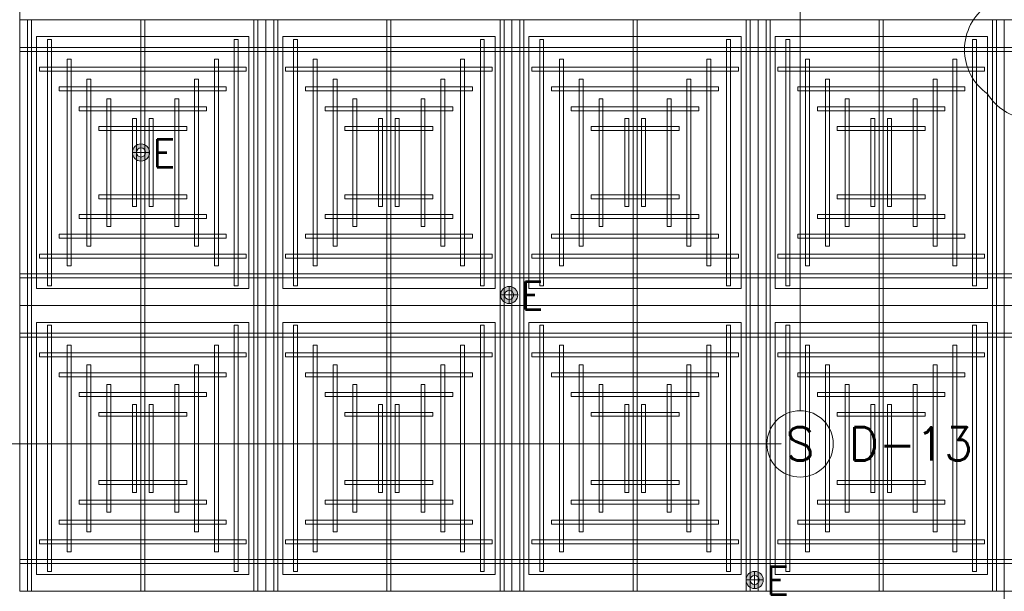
# Model space of a CAD drawing. Header units: millimetres. Extents: x 149250 to 222845, y -30669 to 18303.
# Tile 5 of 36: x 155532 to 159982, y 3344 to 5926. Entities that reach past the tile are written whole.
import ezdxf
from ezdxf.enums import TextEntityAlignment as Align

# ---------------------------------------------------------------- set-up
doc = ezdxf.new("R2010")
doc.units = ezdxf.units.MM
doc.header["$MEASUREMENT"] = 0
doc.linetypes.add('DASHED', pattern=[19.05, 12.7, -6.35])
doc.linetypes.add('HIDDENX2', pattern=[0.75, 0.5, -0.25])
doc.layers.get('0').update_dxf_attribs({"lineweight": 5})
for name, color, linetype, lineweight in [('E Celing Lighting', 5, 'DASHED', 5), ('IRISH HOUSE_FF46_HYD AIRPORT_HVAC DUCTING LAYOUT 3$0$Ceiling', 14, 'Continuous', 9), ('Lighting (Ceiling)', 160, 'Continuous', 15), ('M-MEP-GEN', 7, 'Continuous', 5)]:
    doc.layers.add(name, color=color, linetype=linetype, lineweight=lineweight)
doc.layers.add('IRISH HOUSE_FF46_HYD AIRPORT_HVAC DUCTING LAYOUT 3$0$RCP LAYOUT', color=9, linetype='Continuous', true_color=0x808080)
for name, color, linetype, lineweight, true_color in [('M-MEP-ELFA-CABLE', 1, 'HIDDENX2', 20, 0xff0000), ('M-MEP-ELFA-DETECTOR', 7, 'Continuous', 20, 0xa50000), ('M-MEP-ELPR-EQUIP', 6, 'Continuous', 20, 0xff00ff)]:
    doc.layers.add(name, color=color, linetype=linetype, lineweight=lineweight, true_color=true_color)
doc.styles.get("Standard").update_dxf_attribs({"font": 'romans.shx'})

# ---------------------------------------------------------------- blocks, each defined once
blk = doc.blocks.new('IRISH HOUSE_FF46_HYD AIRPORT_HVAC DUCTING LAYOUT 3$0$IRISH HOUSE-RCP LAYOUT')
at = {"color": 8, "lineweight": 0, "ltscale": 0.25, "true_color": 0x808080}
for p, q in [((5185.4, 3209.1), (5185.4, -3245.4)), ((5185.4, -3245.4), (10746.8, -3245.4)), ((5185.4, -4536.3), (5185.4, -3245.4)), ((5185.4, -3245.4), (6297.7, -3245.4)), ((7409.9, -3245.4), (6297.7, -3245.4)), ((6297.7, -3245.4), (6297.7, -4536.3)), ((6297.7, -3245.4), (6297.7, -4536.3)), ((7409.9, -4536.3), (7409.9, -3245.4)), ((7409.9, -4536.3), (7409.9, -3245.4)), ((7409.9, -3245.4), (8522.2, -3245.4)), ((8522.2, -3245.4), (8522.2, -4536.3)), ((9634.5, -3245.4), (8522.2, -3245.4)), ((8522.2, -3245.4), (8522.2, -4536.3)), ((9634.5, -4536.3), (9634.5, -3245.4)), ((9634.5, -4536.3), (9634.5, -3245.4)), ((5261.6, -4460.1), (5261.6, -3321.6)), ((5261.6, -3321.6), (6221.5, -3321.6)), ((6221.5, -3321.6), (6221.5, -4460.1)), ((7333.7, -3321.6), (6373.9, -3321.6)), ((6373.9, -3321.6), (6373.9, -4460.1)), ((7333.7, -4460.1), (7333.7, -3321.6)), ((7486.1, -4460.1), (7486.1, -3321.6)), ((7486.1, -3321.6), (8446, -3321.6)), ((8446, -3321.6), (8446, -4460.1)), ((9558.3, -3321.6), (8598.4, -3321.6)), ((8598.4, -3321.6), (8598.4, -4460.1)), ((9558.3, -4460.1), (9558.3, -3321.6)), ((6221.5, -4460.1), (5261.6, -4460.1)), ((6373.9, -4460.1), (7333.7, -4460.1)), ((8446, -4460.1), (7486.1, -4460.1)), ((8598.4, -4460.1), (9558.3, -4460.1)), ((6297.7, -4536.3), (5185.4, -4536.3)), ((6297.7, -4536.3), (5185.4, -4536.3)), ((5185.4, -4536.3), (5185.4, -5827.2)), ((6297.7, -4536.3), (7409.9, -4536.3)), ((6297.7, -4536.3), (7409.9, -4536.3)), ((6297.7, -5827.2), (6297.7, -4536.3)), ((6297.7, -5827.2), (6297.7, -4536.3)), ((7409.9, -4536.3), (7409.9, -5827.2)), ((8522.2, -4536.3), (7409.9, -4536.3)), ((8522.2, -4536.3), (7409.9, -4536.3)), ((7409.9, -4536.3), (7409.9, -5827.2)), ((8522.2, -5827.2), (8522.2, -4536.3)), ((8522.2, -4536.3), (9634.5, -4536.3)), ((8522.2, -4536.3), (9634.5, -4536.3)), ((8522.2, -5827.2), (8522.2, -4536.3)), ((9634.5, -4536.3), (9634.5, -5827.2)), ((10746.8, -4536.3), (9634.5, -4536.3)), ((10746.8, -4536.3), (9634.5, -4536.3)), ((9634.5, -4536.3), (9634.5, -5827.2)), ((6221.5, -4612.5), (5261.6, -4612.5)), ((5261.6, -4612.5), (5261.6, -5751)), ((6221.5, -5751), (6221.5, -4612.5)), ((6373.9, -4612.5), (7333.7, -4612.5)), ((6373.9, -5751), (6373.9, -4612.5)), ((7333.7, -4612.5), (7333.7, -5751)), ((8446, -4612.5), (7486.1, -4612.5)), ((7486.1, -4612.5), (7486.1, -5751)), ((8446, -5751), (8446, -4612.5)), ((8598.4, -4612.5), (9558.3, -4612.5)), ((8598.4, -5751), (8598.4, -4612.5)), ((9558.3, -4612.5), (9558.3, -5751)), ((5261.6, -5751), (6221.5, -5751)), ((7333.7, -5751), (6373.9, -5751)), ((7486.1, -5751), (8446, -5751)), ((9558.3, -5751), (8598.4, -5751)), ((5185.4, -5827.2), (6297.7, -5827.2)), ((7409.9, -5827.2), (6297.7, -5827.2)), ((7409.9, -5827.2), (8522.2, -5827.2)), ((9634.5, -5827.2), (8522.2, -5827.2)), ((9634.5, -7118.1), (9634.5, -5827.2)), ((9634.5, -5827.2), (10746.8, -5827.2)), ((9634.5, -5827.2), (10746.8, -5827.2))]:
    blk.add_line(p, q, dxfattribs=at)
at = {"layer": 'IRISH HOUSE_FF46_HYD AIRPORT_HVAC DUCTING LAYOUT 3$0$Ceiling', "color": 8, "lineweight": 0, "ltscale": 0.25, "true_color": 0x808080}
for p, q in [((5239, -3245.4), (5221.1, -3245.4)), ((5221.1, -3245.4), (5221.1, -4536.3)), ((5239, -4536.3), (5239, -3245.4)), ((5732.6, -4536.3), (5732.6, -3245.4)), ((5732.6, -3245.4), (5750.5, -3245.4)), ((5750.5, -3245.4), (5750.5, -4536.3)), ((6244, -4536.3), (6244, -3245.4)), ((6244, -3245.4), (6261.9, -3245.4)), ((6261.9, -3245.4), (6261.9, -4536.3)), ((6351.3, -3245.4), (6333.4, -3245.4)), ((6333.4, -3245.4), (6333.4, -4536.3)), ((6351.3, -4536.3), (6351.3, -3245.4)), ((6862.7, -3245.4), (6844.9, -3245.4)), ((6844.9, -3245.4), (6844.9, -4536.3)), ((6862.7, -4536.3), (6862.7, -3245.4)), ((7356.3, -4536.3), (7356.3, -3245.4)), ((7356.3, -3245.4), (7374.2, -3245.4)), ((7374.2, -3245.4), (7374.2, -4536.3)), ((7463.6, -3245.4), (7445.7, -3245.4)), ((7445.7, -3245.4), (7445.7, -4536.3)), ((7463.6, -4536.3), (7463.6, -3245.4)), ((7957.1, -4536.3), (7957.1, -3245.4)), ((7957.1, -3245.4), (7975, -3245.4)), ((7975, -3245.4), (7975, -4536.3)), ((8468.6, -4536.3), (8468.6, -3245.4)), ((8468.6, -3245.4), (8486.5, -3245.4)), ((8486.5, -3245.4), (8486.5, -4536.3)), ((8575.8, -3245.4), (8558, -3245.4)), ((8558, -3245.4), (8558, -4536.3)), ((8575.8, -4536.3), (8575.8, -3245.4)), ((9087.3, -3245.4), (9069.4, -3245.4)), ((9069.4, -3245.4), (9069.4, -4536.3)), ((9087.3, -4536.3), (9087.3, -3245.4)), ((9580.9, -4536.3), (9580.9, -3245.4)), ((9580.9, -3245.4), (9598.8, -3245.4)), ((9598.8, -3245.4), (9598.8, -4536.3)), ((5310.5, -4447), (5310.5, -3334.8)), ((5310.5, -3334.8), (5328.4, -3334.8)), ((5328.4, -3334.8), (5328.4, -4447)), ((6154.7, -4447), (6154.7, -3334.8)), ((6154.7, -3334.8), (6172.6, -3334.8)), ((6172.6, -3334.8), (6172.6, -4447)), ((6440.6, -3334.8), (6422.8, -3334.8)), ((6422.8, -3334.8), (6422.8, -4447)), ((6440.6, -4447), (6440.6, -3334.8)), ((7284.8, -3334.8), (7267, -3334.8)), ((7267, -3334.8), (7267, -4447)), ((7284.8, -4447), (7284.8, -3334.8)), ((7535, -4447), (7535, -3334.8)), ((7535, -3334.8), (7552.9, -3334.8)), ((7552.9, -3334.8), (7552.9, -4447)), ((8379.2, -4447), (8379.2, -3334.8)), ((8379.2, -3334.8), (8397.1, -3334.8)), ((8397.1, -3334.8), (8397.1, -4447)), ((8665.2, -3334.8), (8647.3, -3334.8)), ((8647.3, -3334.8), (8647.3, -4447)), ((8665.2, -4447), (8665.2, -3334.8)), ((9509.4, -3334.8), (9491.5, -3334.8)), ((9491.5, -3334.8), (9491.5, -4447)), ((9509.4, -4447), (9509.4, -3334.8)), ((6297.7, -3370.5), (5185.4, -3370.5)), ((5185.4, -3370.5), (5185.4, -3388.4)), ((6297.7, -3388.4), (6297.7, -3370.5)), ((6297.7, -3370.5), (7409.9, -3370.5)), ((6297.7, -3388.4), (6297.7, -3370.5)), ((7409.9, -3370.5), (7409.9, -3388.4)), ((8522.2, -3370.5), (7409.9, -3370.5)), ((7409.9, -3370.5), (7409.9, -3388.4)), ((8522.2, -3388.4), (8522.2, -3370.5)), ((8522.2, -3388.4), (8522.2, -3370.5)), ((8522.2, -3370.5), (9634.5, -3370.5)), ((9634.5, -3370.5), (9634.5, -3388.4)), ((10746.8, -3370.5), (9634.5, -3370.5)), ((9634.5, -3370.5), (9634.5, -3388.4)), ((5185.4, -3388.4), (6297.7, -3388.4)), ((5399.9, -4357.6), (5399.9, -3424.1)), ((5399.9, -3424.1), (5417.7, -3424.1)), ((5417.7, -3424.1), (5417.7, -4357.6)), ((6065.3, -4357.6), (6065.3, -3424.1)), ((6065.3, -3424.1), (6083.2, -3424.1)), ((6083.2, -3424.1), (6083.2, -4357.6)), ((7409.9, -3388.4), (6297.7, -3388.4)), ((6530, -3424.1), (6512.1, -3424.1)), ((6512.1, -3424.1), (6512.1, -4357.6)), ((6530, -4357.6), (6530, -3424.1)), ((7195.5, -3424.1), (7177.6, -3424.1)), ((7177.6, -3424.1), (7177.6, -4357.6)), ((7195.5, -4357.6), (7195.5, -3424.1)), ((7409.9, -3388.4), (8522.2, -3388.4)), ((7624.4, -4357.6), (7624.4, -3424.1)), ((7624.4, -3424.1), (7642.3, -3424.1)), ((7642.3, -3424.1), (7642.3, -4357.6)), ((8289.9, -4357.6), (8289.9, -3424.1)), ((8289.9, -3424.1), (8307.7, -3424.1)), ((8307.7, -3424.1), (8307.7, -4357.6)), ((9634.5, -3388.4), (8522.2, -3388.4)), ((8754.6, -3424.1), (8736.7, -3424.1)), ((8736.7, -3424.1), (8736.7, -4357.6)), ((8754.6, -4357.6), (8754.6, -3424.1)), ((9420, -3424.1), (9402.2, -3424.1)), ((9402.2, -3424.1), (9402.2, -4357.6)), ((9420, -4357.6), (9420, -3424.1)), ((9634.5, -3388.4), (10746.8, -3388.4)), ((5274.7, -3459.9), (5274.7, -3477.8)), ((6208.2, -3459.9), (5274.7, -3459.9)), ((6208.2, -3477.8), (6208.2, -3459.9)), ((6387.1, -3477.8), (6387.1, -3459.9)), ((6387.1, -3459.9), (7320.6, -3459.9)), ((7320.6, -3459.9), (7320.6, -3477.8)), ((7499.3, -3459.9), (7499.3, -3477.8)), ((8432.8, -3459.9), (7499.3, -3459.9)), ((8432.8, -3477.8), (8432.8, -3459.9)), ((8611.7, -3477.8), (8611.7, -3459.9)), ((8611.7, -3459.9), (9545.1, -3459.9)), ((9545.1, -3459.9), (9545.1, -3477.8)), ((5274.7, -3477.8), (6208.2, -3477.8)), ((5489.2, -4268.2), (5489.2, -3513.5)), ((5489.2, -3513.5), (5507.1, -3513.5)), ((5507.1, -3513.5), (5507.1, -4268.2)), ((5976, -4268.2), (5976, -3513.5)), ((5976, -3513.5), (5993.8, -3513.5)), ((5993.8, -3513.5), (5993.8, -4268.2)), ((7320.6, -3477.8), (6387.1, -3477.8)), ((6619.4, -3513.5), (6601.5, -3513.5)), ((6601.5, -3513.5), (6601.5, -4268.2)), ((6619.4, -4268.2), (6619.4, -3513.5)), ((7106.1, -3513.5), (7088.2, -3513.5)), ((7088.2, -3513.5), (7088.2, -4268.2)), ((7106.1, -4268.2), (7106.1, -3513.5)), ((7499.3, -3477.8), (8432.8, -3477.8)), ((7713.8, -4268.2), (7713.8, -3513.5)), ((7713.8, -3513.5), (7731.6, -3513.5)), ((7731.6, -3513.5), (7731.6, -4268.2)), ((8200.5, -4268.2), (8200.5, -3513.5)), ((8200.5, -3513.5), (8218.4, -3513.5)), ((8218.4, -3513.5), (8218.4, -4268.2)), ((9545.1, -3477.8), (8611.7, -3477.8)), ((8843.9, -3513.5), (8826.1, -3513.5)), ((8826.1, -3513.5), (8826.1, -4268.2)), ((8843.9, -4268.2), (8843.9, -3513.5)), ((9330.7, -3513.5), (9312.8, -3513.5)), ((9312.8, -3513.5), (9312.8, -4268.2)), ((9330.7, -4268.2), (9330.7, -3513.5)), ((5364.1, -3549.3), (5364.1, -3567.1)), ((6118.8, -3549.3), (5364.1, -3549.3)), ((6118.8, -3567.1), (6118.8, -3549.3)), ((6476.5, -3567.1), (6476.5, -3549.3)), ((6476.5, -3549.3), (7231.3, -3549.3)), ((7231.3, -3549.3), (7231.3, -3567.1)), ((7588.6, -3549.3), (7588.6, -3567.1)), ((8343.3, -3549.3), (7588.6, -3549.3)), ((8343.3, -3567.1), (8343.3, -3549.3)), ((8701.1, -3567.1), (8701.1, -3549.3)), ((8701.1, -3549.3), (9455.8, -3549.3)), ((9455.8, -3549.3), (9455.8, -3567.1)), ((5364.1, -3567.1), (6118.8, -3567.1)), ((5578.6, -4178.9), (5578.6, -3602.9)), ((5578.6, -3602.9), (5596.5, -3602.9)), ((5596.5, -3602.9), (5596.5, -4178.9)), ((5904.4, -3602.9), (5886.5, -3602.9)), ((5886.5, -3602.9), (5886.5, -4178.9)), ((5904.4, -4178.9), (5904.4, -3602.9)), ((7231.3, -3567.1), (6476.5, -3567.1)), ((6691, -4178.9), (6691, -3602.9)), ((6691, -3602.9), (6708.8, -3602.9)), ((6708.8, -3602.9), (6708.8, -4178.9)), ((7016.7, -3602.9), (6998.9, -3602.9)), ((6998.9, -3602.9), (6998.9, -4178.9)), ((7016.7, -4178.9), (7016.7, -3602.9)), ((7588.6, -3567.1), (8343.3, -3567.1)), ((7803.1, -4178.9), (7803.1, -3602.9)), ((7803.1, -3602.9), (7821, -3602.9)), ((7821, -3602.9), (7821, -4178.9)), ((8128.9, -3602.9), (8111.1, -3602.9)), ((8111.1, -3602.9), (8111.1, -4178.9)), ((8128.9, -4178.9), (8128.9, -3602.9)), ((9455.8, -3567.1), (8701.1, -3567.1)), ((8915.5, -4178.9), (8915.5, -3602.9)), ((8915.5, -3602.9), (8933.4, -3602.9)), ((8933.4, -3602.9), (8933.4, -4178.9)), ((9241.3, -3602.9), (9223.4, -3602.9)), ((9223.4, -3602.9), (9223.4, -4178.9)), ((9241.3, -4178.9), (9241.3, -3602.9)), ((5453.5, -3638.6), (5453.5, -3656.5)), ((6029.5, -3638.6), (5453.5, -3638.6)), ((6029.5, -3656.5), (6029.5, -3638.6)), ((6565.8, -3656.5), (6565.8, -3638.6)), ((6565.8, -3638.6), (7141.9, -3638.6)), ((7141.9, -3638.6), (7141.9, -3656.5)), ((7678, -3638.6), (7678, -3656.5)), ((8254, -3638.6), (7678, -3638.6)), ((8254, -3656.5), (8254, -3638.6)), ((8790.4, -3656.5), (8790.4, -3638.6)), ((8790.4, -3638.6), (9366.4, -3638.6)), ((9366.4, -3638.6), (9366.4, -3656.5)), ((5453.5, -3656.5), (6029.5, -3656.5)), ((5694.8, -4089.5), (5694.8, -3692.2)), ((5694.8, -3692.2), (5712.6, -3692.2)), ((5712.6, -3692.2), (5712.6, -4089.5)), ((5788.2, -3692.2), (5770.3, -3692.2)), ((5770.3, -3692.2), (5770.3, -4089.5)), ((5788.2, -4089.5), (5788.2, -3692.2)), ((7141.9, -3656.5), (6565.8, -3656.5)), ((6807.1, -4089.5), (6807.1, -3692.2)), ((6807.1, -3692.2), (6825, -3692.2)), ((6825, -3692.2), (6825, -4089.5)), ((6900.6, -3692.2), (6882.7, -3692.2)), ((6882.7, -3692.2), (6882.7, -4089.5)), ((6900.6, -4089.5), (6900.6, -3692.2)), ((7678, -3656.5), (8254, -3656.5)), ((7919.3, -4089.5), (7919.3, -3692.2)), ((7919.3, -3692.2), (7937.2, -3692.2)), ((7937.2, -3692.2), (7937.2, -4089.5)), ((8012.8, -3692.2), (7994.9, -3692.2)), ((7994.9, -3692.2), (7994.9, -4089.5)), ((8012.8, -4089.5), (8012.8, -3692.2)), ((9366.4, -3656.5), (8790.4, -3656.5)), ((9031.7, -4089.5), (9031.7, -3692.2)), ((9031.7, -3692.2), (9049.6, -3692.2)), ((9049.6, -3692.2), (9049.6, -4089.5)), ((9125.1, -3692.2), (9107.3, -3692.2)), ((9107.3, -3692.2), (9107.3, -4089.5)), ((9125.1, -4089.5), (9125.1, -3692.2)), ((5542.8, -3728), (5542.8, -3745.9)), ((5940.1, -3728), (5542.8, -3728)), ((5940.1, -3745.9), (5940.1, -3728)), ((6655.2, -3745.9), (6655.2, -3728)), ((6655.2, -3728), (7052.5, -3728)), ((7052.5, -3728), (7052.5, -3745.9)), ((7767.4, -3728), (7767.4, -3745.9)), ((8164.7, -3728), (7767.4, -3728)), ((8164.7, -3745.9), (8164.7, -3728)), ((8879.8, -3745.9), (8879.8, -3728)), ((8879.8, -3728), (9277, -3728)), ((9277, -3728), (9277, -3745.9)), ((5542.8, -3745.9), (5940.1, -3745.9)), ((7052.5, -3745.9), (6655.2, -3745.9)), ((7767.4, -3745.9), (8164.7, -3745.9)), ((9277, -3745.9), (8879.8, -3745.9)), ((5542.8, -4053.8), (5542.8, -4035.9)), ((5542.8, -4035.9), (5940.1, -4035.9)), ((5940.1, -4035.9), (5940.1, -4053.8)), ((7052.5, -4035.9), (6655.2, -4035.9)), ((6655.2, -4035.9), (6655.2, -4053.8)), ((7052.5, -4053.8), (7052.5, -4035.9)), ((7767.4, -4053.8), (7767.4, -4035.9)), ((7767.4, -4035.9), (8164.7, -4035.9)), ((8164.7, -4035.9), (8164.7, -4053.8)), ((9277, -4035.9), (8879.8, -4035.9)), ((8879.8, -4035.9), (8879.8, -4053.8)), ((9277, -4053.8), (9277, -4035.9)), ((5940.1, -4053.8), (5542.8, -4053.8)), ((5712.6, -4089.5), (5694.8, -4089.5)), ((5770.3, -4089.5), (5788.2, -4089.5)), ((6655.2, -4053.8), (7052.5, -4053.8)), ((6825, -4089.5), (6807.1, -4089.5)), ((6882.7, -4089.5), (6900.6, -4089.5)), ((8164.7, -4053.8), (7767.4, -4053.8)), ((7937.2, -4089.5), (7919.3, -4089.5)), ((7994.9, -4089.5), (8012.8, -4089.5)), ((8879.8, -4053.8), (9277, -4053.8)), ((9049.6, -4089.5), (9031.7, -4089.5)), ((9107.3, -4089.5), (9125.1, -4089.5)), ((5453.5, -4143.1), (5453.5, -4125.3)), ((5453.5, -4125.3), (6029.5, -4125.3)), ((6029.5, -4125.3), (6029.5, -4143.1)), ((7141.9, -4125.3), (6565.8, -4125.3)), ((6565.8, -4125.3), (6565.8, -4143.1)), ((7141.9, -4143.1), (7141.9, -4125.3)), ((7678, -4143.1), (7678, -4125.3)), ((7678, -4125.3), (8254, -4125.3)), ((8254, -4125.3), (8254, -4143.1)), ((9366.4, -4125.3), (8790.4, -4125.3)), ((8790.4, -4125.3), (8790.4, -4143.1)), ((9366.4, -4143.1), (9366.4, -4125.3)), ((6029.5, -4143.1), (5453.5, -4143.1)), ((5596.5, -4178.9), (5578.6, -4178.9)), ((5886.5, -4178.9), (5904.4, -4178.9)), ((6565.8, -4143.1), (7141.9, -4143.1)), ((6708.8, -4178.9), (6691, -4178.9)), ((6998.9, -4178.9), (7016.7, -4178.9)), ((8254, -4143.1), (7678, -4143.1)), ((7821, -4178.9), (7803.1, -4178.9)), ((8111.1, -4178.9), (8128.9, -4178.9)), ((8790.4, -4143.1), (9366.4, -4143.1)), ((8933.4, -4178.9), (8915.5, -4178.9)), ((9223.4, -4178.9), (9241.3, -4178.9)), ((5364.1, -4232.5), (5364.1, -4214.6)), ((5364.1, -4214.6), (6118.8, -4214.6)), ((6118.8, -4214.6), (6118.8, -4232.5)), ((7231.2, -4214.6), (6476.5, -4214.6)), ((6476.5, -4214.6), (6476.5, -4232.5)), ((7231.2, -4232.5), (7231.2, -4214.6)), ((7588.7, -4232.5), (7588.7, -4214.6)), ((7588.7, -4214.6), (8343.4, -4214.6)), ((8343.4, -4214.6), (8343.4, -4232.5)), ((9455.8, -4214.6), (8701, -4214.6)), ((8701, -4214.6), (8701, -4232.5)), ((9455.8, -4232.5), (9455.8, -4214.6)), ((6118.8, -4232.5), (5364.1, -4232.5)), ((5507.1, -4268.2), (5489.2, -4268.2)), ((5993.8, -4268.2), (5976, -4268.2)), ((6476.5, -4232.5), (7231.2, -4232.5)), ((6601.5, -4268.2), (6619.4, -4268.2)), ((7088.2, -4268.2), (7106.1, -4268.2)), ((8343.4, -4232.5), (7588.7, -4232.5)), ((7731.6, -4268.2), (7713.8, -4268.2)), ((8218.4, -4268.2), (8200.5, -4268.2)), ((8701, -4232.5), (9455.8, -4232.5)), ((8826.1, -4268.2), (8843.9, -4268.2)), ((9312.8, -4268.2), (9330.7, -4268.2)), ((5274.7, -4321.9), (5274.7, -4304)), ((5274.7, -4304), (6208.2, -4304)), ((6208.2, -4304), (6208.2, -4321.9)), ((7320.6, -4304), (6387.1, -4304)), ((6387.1, -4304), (6387.1, -4321.9)), ((7320.6, -4321.9), (7320.6, -4304)), ((7499.3, -4321.9), (7499.3, -4304)), ((7499.3, -4304), (8432.8, -4304)), ((8432.8, -4304), (8432.8, -4321.9)), ((9545.1, -4304), (8611.7, -4304)), ((8611.7, -4304), (8611.7, -4321.9)), ((9545.1, -4321.9), (9545.1, -4304)), ((6208.2, -4321.9), (5274.7, -4321.9)), ((5417.7, -4357.6), (5399.9, -4357.6)), ((6083.2, -4357.6), (6065.3, -4357.6)), ((6387.1, -4321.9), (7320.6, -4321.9)), ((6512.1, -4357.6), (6530, -4357.6)), ((7177.6, -4357.6), (7195.5, -4357.6)), ((8432.8, -4321.9), (7499.3, -4321.9)), ((7642.3, -4357.6), (7624.4, -4357.6)), ((8307.7, -4357.6), (8289.9, -4357.6)), ((8611.7, -4321.9), (9545.1, -4321.9)), ((8736.7, -4357.6), (8754.6, -4357.6)), ((9402.2, -4357.6), (9420, -4357.6)), ((5185.4, -4393.3), (6297.7, -4393.3)), ((5185.4, -4411.2), (5185.4, -4393.3)), ((7409.9, -4393.3), (6297.7, -4393.3)), ((6297.7, -4393.3), (6297.7, -4411.2)), ((6297.7, -4393.3), (6297.7, -4411.2)), ((7409.9, -4411.2), (7409.9, -4393.3)), ((7409.9, -4393.3), (8522.2, -4393.3)), ((7409.9, -4411.2), (7409.9, -4393.3)), ((8522.2, -4393.3), (8522.2, -4411.2)), ((9634.5, -4393.3), (8522.2, -4393.3)), ((8522.2, -4393.3), (8522.2, -4411.2)), ((9634.5, -4411.2), (9634.5, -4393.3)), ((9634.5, -4393.3), (10746.8, -4393.3)), ((9634.5, -4411.2), (9634.5, -4393.3)), ((6297.7, -4411.2), (5185.4, -4411.2)), ((5328.4, -4447), (5310.5, -4447)), ((6172.6, -4447), (6154.7, -4447)), ((6297.7, -4411.2), (7409.9, -4411.2)), ((6422.8, -4447), (6440.6, -4447)), ((7267, -4447), (7284.8, -4447)), ((8522.2, -4411.2), (7409.9, -4411.2)), ((7552.9, -4447), (7535, -4447)), ((8397.1, -4447), (8379.2, -4447)), ((8522.2, -4411.2), (9634.5, -4411.2)), ((8647.3, -4447), (8665.2, -4447)), ((9491.5, -4447), (9509.4, -4447)), ((10746.8, -4411.2), (9634.5, -4411.2)), ((5221.1, -4536.3), (5239, -4536.3)), ((5221.1, -4536.3), (5239, -4536.3)), ((5221.1, -5827.2), (5221.1, -4536.3)), ((5239, -4536.3), (5239, -5827.2)), ((5750.5, -4536.3), (5732.6, -4536.3)), ((5750.5, -4536.3), (5732.6, -4536.3)), ((5732.6, -4536.3), (5732.6, -5827.2)), ((5750.5, -5827.2), (5750.5, -4536.3)), ((6261.9, -4536.3), (6244, -4536.3)), ((6261.9, -4536.3), (6244, -4536.3)), ((6244, -4536.3), (6244, -5827.2)), ((6261.9, -5827.2), (6261.9, -4536.3)), ((6333.4, -4536.3), (6351.3, -4536.3)), ((6333.4, -4536.3), (6351.3, -4536.3)), ((6333.4, -5827.2), (6333.4, -4536.3)), ((6351.3, -4536.3), (6351.3, -5827.2)), ((6844.9, -4536.3), (6862.7, -4536.3)), ((6844.9, -4536.3), (6862.7, -4536.3)), ((6844.9, -5827.2), (6844.9, -4536.3)), ((6862.7, -4536.3), (6862.7, -5827.2)), ((7374.2, -4536.3), (7356.3, -4536.3)), ((7374.2, -4536.3), (7356.3, -4536.3)), ((7356.3, -4536.3), (7356.3, -5827.2)), ((7374.2, -5827.2), (7374.2, -4536.3)), ((7445.7, -4536.3), (7463.6, -4536.3)), ((7445.7, -4536.3), (7463.6, -4536.3)), ((7445.7, -5827.2), (7445.7, -4536.3)), ((7463.6, -4536.3), (7463.6, -5827.2)), ((7975, -4536.3), (7957.1, -4536.3)), ((7975, -4536.3), (7957.1, -4536.3)), ((7957.1, -4536.3), (7957.1, -5827.2)), ((7975, -5827.2), (7975, -4536.3)), ((8486.5, -4536.3), (8468.6, -4536.3)), ((8486.5, -4536.3), (8468.6, -4536.3)), ((8468.6, -4536.3), (8468.6, -5827.2)), ((8486.5, -5827.2), (8486.5, -4536.3)), ((8558, -4536.3), (8575.8, -4536.3)), ((8558, -4536.3), (8575.8, -4536.3)), ((8558, -5827.2), (8558, -4536.3)), ((8575.8, -4536.3), (8575.8, -5827.2)), ((9069.4, -4536.3), (9087.3, -4536.3)), ((9069.4, -4536.3), (9087.3, -4536.3)), ((9069.4, -5827.2), (9069.4, -4536.3)), ((9087.3, -4536.3), (9087.3, -5827.2)), ((9598.8, -4536.3), (9580.9, -4536.3)), ((9598.8, -4536.3), (9580.9, -4536.3)), ((9580.9, -4536.3), (9580.9, -5827.2)), ((9598.8, -5827.2), (9598.8, -4536.3)), ((5328.4, -4625.7), (5310.5, -4625.7)), ((5310.5, -4625.7), (5310.5, -5737.9)), ((5328.4, -5737.9), (5328.4, -4625.7)), ((6172.6, -4625.7), (6154.7, -4625.7)), ((6154.7, -4625.7), (6154.7, -5737.9)), ((6172.6, -5737.9), (6172.6, -4625.7)), ((6422.8, -4625.7), (6440.6, -4625.7)), ((6422.8, -5737.9), (6422.8, -4625.7)), ((6440.6, -4625.7), (6440.6, -5737.9)), ((7267, -4625.7), (7284.8, -4625.7)), ((7267, -5737.9), (7267, -4625.7)), ((7284.8, -4625.7), (7284.8, -5737.9)), ((7552.9, -4625.7), (7535, -4625.7)), ((7535, -4625.7), (7535, -5737.9)), ((7552.9, -5737.9), (7552.9, -4625.7)), ((8397.1, -4625.7), (8379.2, -4625.7)), ((8379.2, -4625.7), (8379.2, -5737.9)), ((8397.1, -5737.9), (8397.1, -4625.7)), ((8647.3, -4625.7), (8665.2, -4625.7)), ((8647.3, -5737.9), (8647.3, -4625.7)), ((8665.2, -4625.7), (8665.2, -5737.9)), ((9491.5, -4625.7), (9509.4, -4625.7)), ((9491.5, -5737.9), (9491.5, -4625.7)), ((9509.4, -4625.7), (9509.4, -5737.9)), ((6297.7, -4661.4), (5185.4, -4661.4)), ((5185.4, -4661.4), (5185.4, -4679.3)), ((6297.7, -4679.3), (6297.7, -4661.4)), ((6297.7, -4661.4), (7409.9, -4661.4)), ((6297.7, -4679.3), (6297.7, -4661.4)), ((7409.9, -4661.4), (7409.9, -4679.3)), ((8522.2, -4661.4), (7409.9, -4661.4)), ((7409.9, -4661.4), (7409.9, -4679.3)), ((8522.2, -4679.3), (8522.2, -4661.4)), ((8522.2, -4679.3), (8522.2, -4661.4)), ((8522.2, -4661.4), (9634.5, -4661.4)), ((9634.5, -4661.4), (9634.5, -4679.3)), ((10746.8, -4661.4), (9634.5, -4661.4)), ((9634.5, -4661.4), (9634.5, -4679.3)), ((5185.4, -4679.3), (6297.7, -4679.3)), ((5417.7, -4715.1), (5399.9, -4715.1)), ((5399.9, -4715.1), (5399.9, -5648.5)), ((5417.7, -5648.5), (5417.7, -4715.1)), ((6083.2, -4715.1), (6065.3, -4715.1)), ((6065.3, -4715.1), (6065.3, -5648.5)), ((6083.2, -5648.5), (6083.2, -4715.1)), ((7409.9, -4679.3), (6297.7, -4679.3)), ((6512.1, -4715.1), (6530, -4715.1)), ((6512.1, -5648.5), (6512.1, -4715.1)), ((6530, -4715.1), (6530, -5648.5)), ((7177.6, -4715.1), (7195.5, -4715.1)), ((7177.6, -5648.5), (7177.6, -4715.1)), ((7195.5, -4715.1), (7195.5, -5648.5)), ((7409.9, -4679.3), (8522.2, -4679.3)), ((7642.3, -4715.1), (7624.4, -4715.1)), ((7624.4, -4715.1), (7624.4, -5648.5)), ((7642.3, -5648.5), (7642.3, -4715.1)), ((8307.7, -4715.1), (8289.9, -4715.1)), ((8289.9, -4715.1), (8289.9, -5648.5)), ((8307.7, -5648.5), (8307.7, -4715.1)), ((9634.5, -4679.3), (8522.2, -4679.3)), ((8736.7, -4715.1), (8754.6, -4715.1)), ((8736.7, -5648.5), (8736.7, -4715.1)), ((8754.6, -4715.1), (8754.6, -5648.5)), ((9402.2, -4715.1), (9420, -4715.1)), ((9402.2, -5648.5), (9402.2, -4715.1)), ((9420, -4715.1), (9420, -5648.5)), ((9634.5, -4679.3), (10746.8, -4679.3)), ((5274.7, -4750.8), (5274.7, -4768.7)), ((6208.2, -4750.8), (5274.7, -4750.8)), ((6208.2, -4768.7), (6208.2, -4750.8)), ((6387.1, -4768.7), (6387.1, -4750.8)), ((6387.1, -4750.8), (7320.6, -4750.8)), ((7320.6, -4750.8), (7320.6, -4768.7)), ((7499.3, -4750.8), (7499.3, -4768.7)), ((8432.8, -4750.8), (7499.3, -4750.8)), ((8432.8, -4768.7), (8432.8, -4750.8)), ((8611.7, -4768.7), (8611.7, -4750.8)), ((8611.7, -4750.8), (9545.1, -4750.8)), ((9545.1, -4750.8), (9545.1, -4768.7)), ((5274.7, -4768.7), (6208.2, -4768.7)), ((5507.1, -4804.4), (5489.2, -4804.4)), ((5489.2, -4804.4), (5489.2, -5559.1)), ((5507.1, -5559.1), (5507.1, -4804.4)), ((5993.8, -4804.4), (5976, -4804.4)), ((5976, -4804.4), (5976, -5559.1)), ((5993.8, -5559.1), (5993.8, -4804.4)), ((7320.6, -4768.7), (6387.1, -4768.7)), ((6601.5, -4804.4), (6619.4, -4804.4)), ((6601.5, -5559.1), (6601.5, -4804.4)), ((6619.4, -4804.4), (6619.4, -5559.1)), ((7088.2, -4804.4), (7106.1, -4804.4)), ((7088.2, -5559.1), (7088.2, -4804.4)), ((7106.1, -4804.4), (7106.1, -5559.1)), ((7499.3, -4768.7), (8432.8, -4768.7)), ((7731.6, -4804.4), (7713.8, -4804.4)), ((7713.8, -4804.4), (7713.8, -5559.1)), ((7731.6, -5559.1), (7731.6, -4804.4)), ((8218.4, -4804.4), (8200.5, -4804.4)), ((8200.5, -4804.4), (8200.5, -5559.1)), ((8218.4, -5559.1), (8218.4, -4804.4)), ((9545.1, -4768.7), (8611.7, -4768.7)), ((8826.1, -4804.4), (8843.9, -4804.4)), ((8826.1, -5559.1), (8826.1, -4804.4)), ((8843.9, -4804.4), (8843.9, -5559.1)), ((9312.8, -4804.4), (9330.7, -4804.4)), ((9312.8, -5559.1), (9312.8, -4804.4)), ((9330.7, -4804.4), (9330.7, -5559.1)), ((5364.1, -4840.2), (5364.1, -4858)), ((6118.8, -4840.2), (5364.1, -4840.2)), ((6118.8, -4858), (6118.8, -4840.2)), ((6476.5, -4858), (6476.5, -4840.2)), ((6476.5, -4840.2), (7231.2, -4840.2)), ((7231.2, -4840.2), (7231.2, -4858)), ((7588.7, -4840.2), (7588.7, -4858)), ((8343.4, -4840.2), (7588.7, -4840.2)), ((8343.4, -4858), (8343.4, -4840.2)), ((8701, -4858), (8701, -4840.2)), ((8701, -4840.2), (9455.8, -4840.2)), ((9455.8, -4840.2), (9455.8, -4858)), ((5364.1, -4858), (6118.8, -4858)), ((5596.5, -4893.8), (5578.6, -4893.8)), ((5578.6, -4893.8), (5578.6, -5469.8)), ((5596.5, -5469.8), (5596.5, -4893.8)), ((5886.5, -4893.8), (5904.4, -4893.8)), ((5886.5, -5469.8), (5886.5, -4893.8)), ((5904.4, -4893.8), (5904.4, -5469.8)), ((7231.2, -4858), (6476.5, -4858)), ((6708.8, -4893.8), (6691, -4893.8)), ((6691, -4893.8), (6691, -5469.8)), ((6708.8, -5469.8), (6708.8, -4893.8)), ((6998.9, -4893.8), (7016.7, -4893.8)), ((6998.9, -5469.8), (6998.9, -4893.8)), ((7016.7, -4893.8), (7016.7, -5469.8)), ((7588.7, -4858), (8343.4, -4858)), ((7821, -4893.8), (7803.1, -4893.8)), ((7803.1, -4893.8), (7803.1, -5469.8)), ((7821, -5469.8), (7821, -4893.8)), ((8111.1, -4893.8), (8128.9, -4893.8)), ((8111.1, -5469.8), (8111.1, -4893.8)), ((8128.9, -4893.8), (8128.9, -5469.8)), ((9455.8, -4858), (8701, -4858)), ((8933.4, -4893.8), (8915.5, -4893.8)), ((8915.5, -4893.8), (8915.5, -5469.8)), ((8933.4, -5469.8), (8933.4, -4893.8)), ((9223.4, -4893.8), (9241.3, -4893.8)), ((9223.4, -5469.8), (9223.4, -4893.8)), ((9241.3, -4893.8), (9241.3, -5469.8)), ((5453.5, -4929.5), (5453.5, -4947.4)), ((6029.5, -4929.5), (5453.5, -4929.5)), ((6029.5, -4947.4), (6029.5, -4929.5)), ((6565.8, -4947.4), (6565.8, -4929.5)), ((6565.8, -4929.5), (7141.9, -4929.5)), ((7141.9, -4929.5), (7141.9, -4947.4)), ((7678, -4929.5), (7678, -4947.4)), ((8254, -4929.5), (7678, -4929.5)), ((8254, -4947.4), (8254, -4929.5)), ((8790.4, -4947.4), (8790.4, -4929.5)), ((8790.4, -4929.5), (9366.4, -4929.5)), ((9366.4, -4929.5), (9366.4, -4947.4)), ((5453.5, -4947.4), (6029.5, -4947.4)), ((7141.9, -4947.4), (6565.8, -4947.4)), ((7678, -4947.4), (8254, -4947.4)), ((9366.4, -4947.4), (8790.4, -4947.4)), ((5542.8, -5018.9), (5542.8, -5036.8)), ((5940.1, -5018.9), (5542.8, -5018.9)), ((5712.6, -4983.1), (5694.8, -4983.1)), ((5694.8, -4983.1), (5694.8, -5380.4)), ((5712.6, -5380.4), (5712.6, -4983.1)), ((5770.3, -4983.1), (5788.2, -4983.1)), ((5770.3, -5380.4), (5770.3, -4983.1)), ((5788.2, -4983.1), (5788.2, -5380.4)), ((5940.1, -5036.8), (5940.1, -5018.9)), ((6655.2, -5036.8), (6655.2, -5018.9)), ((6655.2, -5018.9), (7052.5, -5018.9)), ((6825, -4983.1), (6807.1, -4983.1)), ((6807.1, -4983.1), (6807.1, -5380.4)), ((6825, -5380.4), (6825, -4983.1)), ((6882.7, -4983.1), (6900.6, -4983.1)), ((6882.7, -5380.4), (6882.7, -4983.1)), ((6900.6, -4983.1), (6900.6, -5380.4)), ((7052.5, -5018.9), (7052.5, -5036.8)), ((7767.4, -5018.9), (7767.4, -5036.8)), ((8164.7, -5018.9), (7767.4, -5018.9)), ((7937.2, -4983.1), (7919.3, -4983.1)), ((7919.3, -4983.1), (7919.3, -5380.4)), ((7937.2, -5380.4), (7937.2, -4983.1)), ((7994.9, -4983.1), (8012.8, -4983.1)), ((7994.9, -5380.4), (7994.9, -4983.1)), ((8012.8, -4983.1), (8012.8, -5380.4)), ((8164.7, -5036.8), (8164.7, -5018.9)), ((8879.8, -5036.8), (8879.8, -5018.9)), ((8879.8, -5018.9), (9277, -5018.9)), ((9049.6, -4983.1), (9031.7, -4983.1)), ((9031.7, -4983.1), (9031.7, -5380.4)), ((9049.6, -5380.4), (9049.6, -4983.1)), ((9107.3, -4983.1), (9125.1, -4983.1)), ((9107.3, -5380.4), (9107.3, -4983.1)), ((9125.1, -4983.1), (9125.1, -5380.4)), ((9277, -5018.9), (9277, -5036.8)), ((5542.8, -5036.8), (5940.1, -5036.8)), ((7052.5, -5036.8), (6655.2, -5036.8)), ((7767.4, -5036.8), (8164.7, -5036.8)), ((9277, -5036.8), (8879.8, -5036.8)), ((5542.8, -5344.7), (5542.8, -5326.8)), ((5542.8, -5326.8), (5940.1, -5326.8)), ((5940.1, -5326.8), (5940.1, -5344.7)), ((7052.5, -5326.8), (6655.2, -5326.8)), ((6655.2, -5326.8), (6655.2, -5344.7)), ((7052.5, -5344.7), (7052.5, -5326.8)), ((7767.4, -5344.7), (7767.4, -5326.8)), ((7767.4, -5326.8), (8164.7, -5326.8)), ((8164.7, -5326.8), (8164.7, -5344.7)), ((9277, -5326.8), (8879.8, -5326.8)), ((8879.8, -5326.8), (8879.8, -5344.7)), ((9277, -5344.7), (9277, -5326.8)), ((5940.1, -5344.7), (5542.8, -5344.7)), ((5694.8, -5380.4), (5712.6, -5380.4)), ((5788.2, -5380.4), (5770.3, -5380.4)), ((6655.2, -5344.7), (7052.5, -5344.7)), ((6807.1, -5380.4), (6825, -5380.4)), ((6900.6, -5380.4), (6882.7, -5380.4)), ((8164.7, -5344.7), (7767.4, -5344.7)), ((7919.3, -5380.4), (7937.2, -5380.4)), ((8012.8, -5380.4), (7994.9, -5380.4)), ((8879.8, -5344.7), (9277, -5344.7)), ((9031.7, -5380.4), (9049.6, -5380.4)), ((9125.1, -5380.4), (9107.3, -5380.4)), ((5453.5, -5434), (5453.5, -5416.2)), ((5453.5, -5416.2), (6029.5, -5416.2)), ((6029.5, -5416.2), (6029.5, -5434)), ((7141.9, -5416.2), (6565.8, -5416.2)), ((6565.8, -5416.2), (6565.8, -5434)), ((7141.9, -5434), (7141.9, -5416.2)), ((7678, -5434), (7678, -5416.2)), ((7678, -5416.2), (8254, -5416.2)), ((8254, -5416.2), (8254, -5434)), ((9366.4, -5416.2), (8790.4, -5416.2)), ((8790.4, -5416.2), (8790.4, -5434)), ((9366.4, -5434), (9366.4, -5416.2)), ((6029.5, -5434), (5453.5, -5434)), ((5578.6, -5469.8), (5596.5, -5469.8)), ((5904.4, -5469.8), (5886.5, -5469.8)), ((6565.8, -5434), (7141.9, -5434)), ((6691, -5469.8), (6708.8, -5469.8)), ((7016.7, -5469.8), (6998.9, -5469.8)), ((8254, -5434), (7678, -5434)), ((7803.1, -5469.8), (7821, -5469.8)), ((8128.9, -5469.8), (8111.1, -5469.8)), ((8790.4, -5434), (9366.4, -5434)), ((8915.5, -5469.8), (8933.4, -5469.8)), ((9241.3, -5469.8), (9223.4, -5469.8)), ((5364.1, -5523.4), (5364.1, -5505.5)), ((5364.1, -5505.5), (6118.8, -5505.5)), ((6118.8, -5505.5), (6118.8, -5523.4)), ((7231.3, -5505.5), (6476.5, -5505.5)), ((6476.5, -5505.5), (6476.5, -5523.4)), ((7231.3, -5523.4), (7231.3, -5505.5)), ((7588.6, -5523.4), (7588.6, -5505.5)), ((7588.6, -5505.5), (8343.3, -5505.5)), ((8343.3, -5505.5), (8343.3, -5523.4)), ((9455.8, -5505.5), (8701.1, -5505.5)), ((8701.1, -5505.5), (8701.1, -5523.4)), ((9455.8, -5523.4), (9455.8, -5505.5)), ((6118.8, -5523.4), (5364.1, -5523.4)), ((5489.2, -5559.1), (5507.1, -5559.1)), ((5976, -5559.1), (5993.8, -5559.1)), ((6476.5, -5523.4), (7231.3, -5523.4)), ((6619.4, -5559.1), (6601.5, -5559.1)), ((7106.1, -5559.1), (7088.2, -5559.1)), ((8343.3, -5523.4), (7588.6, -5523.4)), ((7713.8, -5559.1), (7731.6, -5559.1)), ((8200.5, -5559.1), (8218.4, -5559.1)), ((8701.1, -5523.4), (9455.8, -5523.4)), ((8843.9, -5559.1), (8826.1, -5559.1)), ((9330.7, -5559.1), (9312.8, -5559.1)), ((5274.7, -5612.8), (5274.7, -5594.9)), ((5274.7, -5594.9), (6208.2, -5594.9)), ((6208.2, -5594.9), (6208.2, -5612.8)), ((7320.6, -5594.9), (6387.1, -5594.9)), ((6387.1, -5594.9), (6387.1, -5612.8)), ((7320.6, -5612.8), (7320.6, -5594.9)), ((7499.3, -5612.8), (7499.3, -5594.9)), ((7499.3, -5594.9), (8432.8, -5594.9)), ((8432.8, -5594.9), (8432.8, -5612.8)), ((9545.1, -5594.9), (8611.7, -5594.9)), ((8611.7, -5594.9), (8611.7, -5612.8)), ((9545.1, -5612.8), (9545.1, -5594.9)), ((6208.2, -5612.8), (5274.7, -5612.8)), ((5399.9, -5648.5), (5417.7, -5648.5)), ((6065.3, -5648.5), (6083.2, -5648.5)), ((6387.1, -5612.8), (7320.6, -5612.8)), ((6530, -5648.5), (6512.1, -5648.5)), ((7195.5, -5648.5), (7177.6, -5648.5)), ((8432.8, -5612.8), (7499.3, -5612.8)), ((7624.4, -5648.5), (7642.3, -5648.5)), ((8289.9, -5648.5), (8307.7, -5648.5)), ((8611.7, -5612.8), (9545.1, -5612.8)), ((8754.6, -5648.5), (8736.7, -5648.5)), ((9420, -5648.5), (9402.2, -5648.5)), ((5185.4, -5684.3), (6297.7, -5684.3)), ((5185.4, -5702.1), (5185.4, -5684.3)), ((7409.9, -5684.3), (6297.7, -5684.3)), ((6297.7, -5684.3), (6297.7, -5702.1)), ((6297.7, -5684.3), (6297.7, -5702.1)), ((7409.9, -5702.1), (7409.9, -5684.3)), ((7409.9, -5684.3), (8522.2, -5684.3)), ((7409.9, -5702.1), (7409.9, -5684.3)), ((8522.2, -5684.3), (8522.2, -5702.1)), ((9634.5, -5684.3), (8522.2, -5684.3)), ((8522.2, -5684.3), (8522.2, -5702.1)), ((9634.5, -5702.1), (9634.5, -5684.3)), ((9634.5, -5684.3), (10746.8, -5684.3)), ((9634.5, -5702.1), (9634.5, -5684.3)), ((6297.7, -5702.1), (5185.4, -5702.1)), ((5310.5, -5737.9), (5328.4, -5737.9)), ((6154.7, -5737.9), (6172.6, -5737.9)), ((6297.7, -5702.1), (7409.9, -5702.1)), ((6440.6, -5737.9), (6422.8, -5737.9)), ((7284.8, -5737.9), (7267, -5737.9)), ((8522.2, -5702.1), (7409.9, -5702.1)), ((7535, -5737.9), (7552.9, -5737.9)), ((8379.2, -5737.9), (8397.1, -5737.9)), ((8522.2, -5702.1), (9634.5, -5702.1)), ((8665.2, -5737.9), (8647.3, -5737.9)), ((9509.4, -5737.9), (9491.5, -5737.9)), ((10746.8, -5702.1), (9634.5, -5702.1)), ((5239, -5827.2), (5221.1, -5827.2)), ((5732.6, -5827.2), (5750.5, -5827.2)), ((6244, -5827.2), (6261.9, -5827.2)), ((6351.3, -5827.2), (6333.4, -5827.2)), ((6862.7, -5827.2), (6844.9, -5827.2)), ((7356.3, -5827.2), (7374.2, -5827.2)), ((7463.6, -5827.2), (7445.7, -5827.2)), ((7957.1, -5827.2), (7975, -5827.2)), ((8468.6, -5827.2), (8486.5, -5827.2)), ((8575.8, -5827.2), (8558, -5827.2)), ((9087.3, -5827.2), (9069.4, -5827.2)), ((9580.9, -5827.2), (9598.8, -5827.2))]:
    blk.add_line(p, q, dxfattribs=at)
blk = doc.blocks.new('IRISH HOUSE_FF46_HYD AIRPORT_HVAC DUCTING LAYOUT 3')
at = {"layer": 'IRISH HOUSE_FF46_HYD AIRPORT_HVAC DUCTING LAYOUT 3$0$RCP LAYOUT', "lineweight": 0}
blk.add_blockref('IRISH HOUSE_FF46_HYD AIRPORT_HVAC DUCTING LAYOUT 3$0$IRISH HOUSE-RCP LAYOUT', (0, 0), dxfattribs=at)
blk = doc.blocks.new('*U7')
at = {"color": 0}
blk.add_circle((0, 0), 100, dxfattribs=at)
blk.add_attdef('S', text='', height=100, dxfattribs=at).set_placement((0, 0), align=Align.MIDDLE_CENTER)
blk = doc.blocks.new('cl')
at = {"layer": 'Lighting (Ceiling)'}
h = blk.add_hatch(color=0, dxfattribs=at)
h.dxf.hatch_style = 1
h.paths.add_polyline_path([(1.53, 0.03, 1), (-1.53, 0.03, 1)])
h.paths.add_polyline_path([(-0.81, 0.03, -1), (0.81, 0.03, -1)], flags=16)
at = {"layer": 'Lighting (Ceiling)', "color": 0}
for p, q in [((-1.53, 0.03), (1.53, 0.03)), ((0, 1.56), (0, -1.5))]:
    blk.add_line(p, q, dxfattribs=at)
for radius in [1.53, 0.806]:
    blk.add_circle((0, 0.03), radius, dxfattribs=at)
at = {"color": 0}
blk.add_attdef('NAME', text='', height=5, dxfattribs=at).set_placement((0.84, 2.71), align=Align.MIDDLE_CENTER)

msp = doc.modelspace()

# ---------------------------------------------------------------- linework, layer by layer
at = {"color": 1, "true_color": 0xff0000}
msp.add_lwpolyline([(159906, 5991.2, 0.520567), (159906, 5591.2, 0.520567), (160277.8, 5563.1, 0.520567), (160677.8, 5563.1, 0.520567), (161077.8, 5563.1, 0.520567), (161477.8, 5563.1, 0.520567), (161877.8, 5563.1, 0.520567), (162277.8, 5563.1, 0.520567), (162468.1, 5772.9, 0.520567), (162468.1, 6172.9, 0.520567)], format="xyb", dxfattribs=at)
at = {"layer": 'M-MEP-ELFA-CABLE', "ltscale": 5}
msp.add_lwpolyline([(159058.8, 4160.1), (159058.8, 6950.2, 0.414214), (158958.8, 7050.2), (157362.8, 7050.2, -0.414214), (157262.8, 7150.2), (157262.8, 9081.3)], format="xyb", dxfattribs=at)
msp.add_lwpolyline([(154388, 4010.1), (158975.3, 4010.1)], dxfattribs=at)

# ---------------------------------------------------------------- block references
at = {"layer": 'E Celing Lighting', "color": 5, "true_color": 0x0000ff}
ref = msp.add_blockref('cl', (156080.5, 5325.7), dxfattribs=dict(at, xscale=-25.32885420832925, yscale=25.32885420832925, zscale=25.32885420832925))
ref.add_attrib('NAME', 'E', dxfattribs={"layer": '0', "color": 0, "height": 126.6}).set_placement((156183.6, 5324), align=Align.MIDDLE_CENTER)
ref = msp.add_blockref('cl', (157744.1, 4682.1), dxfattribs=dict(at, xscale=-25.32885420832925, yscale=25.32885420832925, zscale=25.32885420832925))
ref.add_attrib('NAME', 'E', dxfattribs={"layer": '0', "color": 0, "height": 126.6}).set_placement((157847.3, 4680.3), align=Align.MIDDLE_CENTER)
ref = msp.add_blockref('cl', (158853.3, 3394.8), dxfattribs=dict(at, xscale=-25.32885420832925, yscale=25.32885420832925, zscale=25.32885420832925))
ref.add_attrib('NAME', 'E', dxfattribs={"layer": '0', "color": 0, "height": 126.6}).set_placement((158956.4, 3393), align=Align.MIDDLE_CENTER)
at = {"layer": 'M-MEP-ELFA-DETECTOR', "xscale": 1.5, "yscale": 1.5, "zscale": 1.5}
msp.add_blockref('*U7', (159058.8, 4010.1), dxfattribs=at).add_auto_attribs({'S': 'S'})
at = {"layer": 'M-MEP-ELPR-EQUIP'}
msp.add_blockref('IRISH HOUSE_FF46_HYD AIRPORT_HVAC DUCTING LAYOUT 3', (150347, 9171.7), dxfattribs=at)

# ---------------------------------------------------------------- texts
at = {"layer": 'M-MEP-GEN', "insert": (159558.8, 4010.1), "char_height": 150, "attachment_point": 5}
msp.add_mtext_dynamic_manual_height_columns('D-13', width=706.992, gutter_width=4987.1, heights=[0], dxfattribs=at)

doc.saveas('drawing.dxf')
